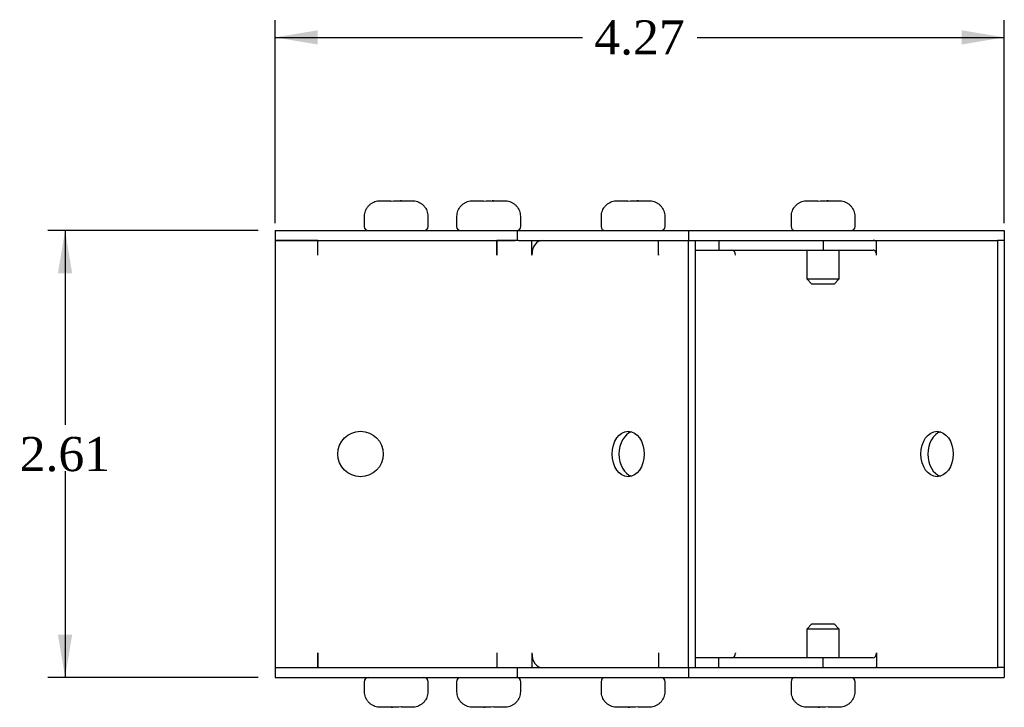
# Model space of a CAD drawing. Header units: inches. Extents: x 0.1 to 47.9, y -0.3 to 31.9.
# Tile 5 of 7: x 24.4 to 30.2, y 15.3 to 19.3. Entities that reach past the tile are written whole.
import ezdxf
from ezdxf.enums import TextEntityAlignment as Align

# ---------------------------------------------------------------- set-up
doc = ezdxf.new("R2010")
doc.units = ezdxf.units.IN
doc.header["$MEASUREMENT"] = 0
for name, color, linetype in [('COM55573-1', 7, 'Continuous'), ('COM55574-1', 7, 'Continuous'), ('COM55575-1', 7, 'Continuous'), ('Default', 7, 'Continuous'), ('SCS19491', 7, 'Continuous')]:
    doc.layers.add(name, color=color, linetype=linetype)
doc.styles.add('SEACAD_Times_New_Roman', font='times.ttf')
doc.dimstyles.new('HAMMOND_(STH_-_42x28)', dxfattribs={"dimtxt": 0.2, "dimasz": 0.25, "dimexe": 0.1, "dimexo": 0.1, "dimgap": 0.05, "dimtad": 0, "dimtih": 1, "dimtoh": 1, "dimzin": 0, "dimdsep": 46, "dimtxsty": 'SEACAD_Times_New_Roman', "dimblk1": '_SE_FILLED', "dimblk2": '_SE_FILLED', "dimsah": 1, "dimcen": 0.1, "dimadec": 0, "dimazin": 0, "dimtfac": 0.8, "dimtofl": 0, "dimtmove": 0, "dimatfit": 3, "dimfxl": 1, "dimtolj": 1, "dimtzin": 0, "dimarcsym": 0})

# ---------------------------------------------------------------- blocks, each defined once
blk = doc.blocks.new('SE4')
at = {"layer": 'COM55573-1', "color": 7, "linetype": 'Continuous'}
for p, q in [((25.8878, 18.0892), (27.3051, 18.0892)), ((25.8878, 18.0892), (25.8878, 18.0322)), ((27.3051, 18.0892), (28.3072, 18.0892)), ((27.3051, 18.0892), (27.3051, 18.0322)), ((28.3072, 18.0892), (30.1556, 18.0892)), ((28.3072, 18.0892), (28.3072, 18.0322)), ((30.1556, 18.0892), (30.1556, 18.0322)), ((25.8878, 18.0322), (27.2933, 18.0322)), ((27.3114, 18.0322), (28.3072, 18.0322)), ((28.3072, 18.0322), (28.3073, 18.0322)), ((28.3479, 18.0322), (30.1153, 18.0322)), ((25.8878, 15.5322), (27.2933, 15.5322)), ((25.8878, 15.5322), (25.8878, 15.4752)), ((27.3051, 15.5322), (27.3051, 15.4752)), ((27.3114, 15.5322), (28.3072, 15.5322)), ((28.3072, 15.5322), (28.3073, 15.5322)), ((28.3072, 15.5322), (28.3072, 15.4752)), ((28.3479, 15.5322), (30.1153, 15.5322)), ((30.1556, 15.5322), (30.1556, 15.4752)), ((25.8878, 15.4752), (27.3051, 15.4752)), ((27.3051, 15.4752), (28.3072, 15.4752)), ((28.3072, 15.4752), (30.1556, 15.4752))]:
    blk.add_line(p, q, dxfattribs=at)
at = {"layer": 'COM55574-1', "color": 7, "linetype": 'Continuous'}
for p, q in [((25.8878, 18.0322), (25.8878, 15.5322)), ((26.1377, 18.0322), (25.8878, 18.0322)), ((26.1377, 17.9462), (26.1377, 18.0322)), ((26.1378, 17.9462), (26.1378, 18.0322)), ((27.1853, 18.0322), (27.1853, 17.9462)), ((27.2933, 18.0322), (27.1854, 18.0322)), ((27.1854, 17.9462), (27.1854, 18.0322)), ((27.3114, 18.0322), (27.2933, 18.0322)), ((27.3901, 17.9462), (27.3901, 18.0322)), ((27.4304, 18.0272), (27.4304, 18.0322)), ((28.1309, 17.9462), (28.1309, 18.0322)), ((28.3076, 18.0322), (28.3073, 18.0322)), ((28.3076, 15.5322), (28.3076, 18.0322)), ((28.3076, 18.0322), (28.3479, 18.0322)), ((28.3479, 15.5322), (28.3479, 18.0322)), ((28.4844, 18.0322), (28.4844, 17.9752)), ((26.1377, 17.9462), (26.1378, 17.9462)), ((27.1853, 17.9462), (27.1854, 17.9462)), ((27.3901, 17.9462), (27.3902, 17.9462)), ((28.1308, 17.9462), (28.1309, 17.9462)), ((28.3479, 17.9752), (28.4844, 17.9752)), ((26.1377, 15.6182), (26.1377, 15.5322)), ((26.1378, 15.6182), (26.1377, 15.6182)), ((26.1378, 15.5322), (26.1378, 15.6182)), ((27.1854, 15.6182), (27.1853, 15.6182)), ((27.1853, 15.6182), (27.1853, 15.5322)), ((27.1854, 15.6182), (27.1854, 15.5322)), ((27.3901, 15.6182), (27.3901, 15.5322)), ((27.3902, 15.6182), (27.3901, 15.6182)), ((28.1309, 15.6182), (28.1308, 15.6182)), ((28.1309, 15.6182), (28.1309, 15.5322)), ((28.4844, 15.5892), (28.3479, 15.5892)), ((28.4844, 15.5322), (28.4844, 15.5892)), ((25.8878, 15.5322), (26.1377, 15.5322)), ((27.1854, 15.5322), (27.2933, 15.5322)), ((27.2933, 15.5322), (27.3114, 15.5322)), ((27.4304, 15.5373), (27.4304, 15.5322)), ((28.3073, 15.5322), (28.3076, 15.5322)), ((28.3076, 15.5322), (28.3479, 15.5322))]:
    blk.add_line(p, q, dxfattribs=at)
blk.add_circle((26.3878, 16.7822), 0.133, dxfattribs=at)
for centre, major_axis, start_param, end_param in [((27.451, 17.9462), (0, -0.086), 3.141593, 4.712389), ((28.1917, 17.9462), (0, 0.086), 1.528001, 1.570796), ((27.9944, 16.7822), (0, -0.133), 3.357553, 6.067225), ((27.451, 15.6182), (0, -0.086), 4.712389, 6.283185), ((28.1917, 15.6182), (0, 0.086), 1.570796, 1.613592)]:
    blk.add_ellipse(centre, major_axis=major_axis, ratio=0.707107, start_param=start_param, end_param=end_param, dxfattribs=at)
blk.add_ellipse((27.9541, 16.7822), major_axis=(0, -0.133), ratio=0.707107, dxfattribs=at)
at = {"layer": 'COM55575-1', "color": 7, "linetype": 'Continuous'}
for p, q in [((29.0951, 18.0322), (29.0951, 17.9752)), ((29.4084, 17.9462), (29.4084, 18.0322)), ((30.1153, 18.0322), (30.1155, 18.0322)), ((30.1155, 18.0322), (30.1155, 15.5322)), ((30.1558, 18.0322), (30.1155, 18.0322)), ((30.1558, 18.0322), (30.1558, 15.5322)), ((27.1853, 17.9752), (27.1854, 17.9752)), ((28.4844, 17.9752), (29.0951, 17.9752)), ((28.5817, 17.9462), (28.5817, 17.9484)), ((28.5818, 17.9462), (28.5817, 17.9462)), ((29.0951, 17.9752), (29.3878, 17.9752)), ((29.4084, 17.9462), (29.4083, 17.9462)), ((28.5817, 15.6182), (28.5818, 15.6182)), ((28.5817, 15.6182), (28.5817, 15.6161)), ((29.4083, 15.6182), (29.4084, 15.6182)), ((29.4084, 15.6182), (29.4084, 15.5322)), ((27.1854, 15.5892), (27.1853, 15.5892)), ((29.0951, 15.5892), (28.4844, 15.5892)), ((29.0951, 15.5322), (29.0951, 15.5892)), ((29.3878, 15.5892), (29.0951, 15.5892)), ((30.1155, 15.5322), (30.1153, 15.5322)), ((30.1558, 15.5322), (30.1155, 15.5322))]:
    blk.add_line(p, q, dxfattribs=at)
for centre, major_axis, start_param, end_param in [((29.3878, 17.9462), (0, -0.086), 2.796669, 3.141593), ((28.5612, 17.9462), (0, 0.029), 4.712389, 6.283185), ((29.3878, 17.9462), (0, -0.029), 1.570796, 3.141593), ((29.8022, 16.7822), (0, -0.133), 3.357553, 6.067225), ((28.5612, 15.6182), (0, 0.029), 3.141593, 4.712389), ((29.3878, 15.6182), (0, -0.029), 0, 1.570796), ((29.3878, 15.6182), (0, -0.086), 0, 0.344924)]:
    blk.add_ellipse(centre, major_axis=major_axis, ratio=0.707107, start_param=start_param, end_param=end_param, dxfattribs=at)
blk.add_ellipse((29.7619, 16.7822), major_axis=(0, -0.133), ratio=0.707107, dxfattribs=at)
at = {"layer": 'SCS19491', "color": 7, "linetype": 'Continuous'}
for p, q in [((26.5037, 18.2642), (26.5653, 18.2642)), ((26.6205, 18.2642), (26.6179, 18.2642)), ((26.6229, 18.2642), (26.6205, 18.2642)), ((26.6205, 18.2642), (26.6205, 18.2607)), ((26.6254, 18.2642), (26.6229, 18.2642)), ((26.6229, 18.2606), (26.6229, 18.2642)), ((26.6254, 18.2642), (26.6892, 18.2642)), ((26.6264, 18.2605), (26.6254, 18.2642)), ((27.045, 18.2642), (27.1067, 18.2642)), ((27.1619, 18.2642), (27.1593, 18.2642)), ((27.1643, 18.2642), (27.1619, 18.2642)), ((27.1619, 18.2642), (27.1619, 18.2607)), ((27.1668, 18.2642), (27.1643, 18.2642)), ((27.1643, 18.2606), (27.1643, 18.2642)), ((27.1668, 18.2642), (27.2306, 18.2642)), ((27.1678, 18.2605), (27.1668, 18.2642)), ((27.8901, 18.2642), (27.9518, 18.2642)), ((28.007, 18.2642), (28.0044, 18.2642)), ((28.0094, 18.2642), (28.007, 18.2642)), ((28.007, 18.2642), (28.007, 18.2607)), ((28.0119, 18.2642), (28.0094, 18.2642)), ((28.0094, 18.2606), (28.0094, 18.2642)), ((28.0119, 18.2642), (28.0757, 18.2642)), ((28.0129, 18.2605), (28.0119, 18.2642)), ((29.0022, 18.2642), (29.0638, 18.2642)), ((29.119, 18.2642), (29.1164, 18.2642)), ((29.1214, 18.2642), (29.119, 18.2642)), ((29.119, 18.2642), (29.119, 18.2607)), ((29.1239, 18.2642), (29.1214, 18.2642)), ((29.1214, 18.2606), (29.1214, 18.2642)), ((29.1239, 18.2642), (29.1877, 18.2642)), ((29.1249, 18.2605), (29.1239, 18.2642)), ((26.4089, 18.1742), (26.4089, 18.1142)), ((26.4126, 18.1892), (26.4102, 18.1892)), ((26.7827, 18.1892), (26.7802, 18.1892)), ((26.7839, 18.1142), (26.7839, 18.1742)), ((26.9503, 18.1742), (26.9503, 18.1142)), ((26.954, 18.1892), (26.9516, 18.1892)), ((27.3216, 18.1892), (27.3241, 18.1892)), ((27.3253, 18.1142), (27.3253, 18.1742)), ((27.7954, 18.1742), (27.7954, 18.1142)), ((27.7991, 18.1892), (27.7967, 18.1892)), ((28.1667, 18.1892), (28.1692, 18.1892)), ((28.1704, 18.1142), (28.1704, 18.1742)), ((28.9074, 18.1742), (28.9074, 18.1142)), ((28.9111, 18.1892), (28.9087, 18.1892)), ((29.2787, 18.1892), (29.2812, 18.1892)), ((29.2824, 18.1142), (29.2824, 18.1742)), ((28.9999, 17.9752), (28.9999, 17.8067)), ((29.1899, 17.8067), (29.1899, 17.9752)), ((28.9999, 17.8067), (29.1899, 17.8067)), ((28.9999, 17.8067), (29.0299, 17.7767)), ((29.1599, 17.7767), (29.0299, 17.7767)), ((29.1599, 17.7767), (29.1899, 17.8067)), ((29.0299, 15.7877), (28.9999, 15.7577)), ((29.1899, 15.7577), (28.9999, 15.7577)), ((28.9999, 15.7577), (28.9999, 15.5892)), ((29.0299, 15.7877), (29.1599, 15.7877)), ((29.1899, 15.7577), (29.1599, 15.7877)), ((29.1899, 15.5892), (29.1899, 15.7577)), ((26.4089, 15.4502), (26.4089, 15.3902)), ((26.7839, 15.3902), (26.7839, 15.4502)), ((26.9503, 15.4502), (26.9503, 15.3902)), ((27.3253, 15.3902), (27.3253, 15.4502)), ((27.7954, 15.4502), (27.7954, 15.3902)), ((28.1704, 15.3902), (28.1704, 15.4502)), ((28.9074, 15.4502), (28.9074, 15.3902)), ((29.2824, 15.3902), (29.2824, 15.4502)), ((26.4102, 15.3752), (26.4126, 15.3752)), ((26.7802, 15.3752), (26.7827, 15.3752)), ((26.9516, 15.3752), (26.954, 15.3752)), ((27.3216, 15.3752), (27.3241, 15.3752)), ((27.7991, 15.3752), (27.7967, 15.3752)), ((28.1667, 15.3752), (28.1692, 15.3752)), ((28.9111, 15.3752), (28.9087, 15.3752)), ((29.2787, 15.3752), (29.2812, 15.3752)), ((26.5675, 15.3002), (26.5037, 15.3002)), ((26.5665, 15.3039), (26.5675, 15.3002)), ((26.5675, 15.3002), (26.57, 15.3002)), ((26.57, 15.3039), (26.57, 15.3002)), ((26.57, 15.3002), (26.5724, 15.3002)), ((26.5724, 15.3002), (26.5724, 15.3038)), ((26.5724, 15.3002), (26.5749, 15.3002)), ((26.6892, 15.3002), (26.6276, 15.3002)), ((27.1089, 15.3002), (27.045, 15.3002)), ((27.1078, 15.3039), (27.1089, 15.3002)), ((27.1089, 15.3002), (27.1114, 15.3002)), ((27.1114, 15.3039), (27.1114, 15.3002)), ((27.1114, 15.3002), (27.1137, 15.3002)), ((27.1137, 15.3002), (27.1137, 15.3038)), ((27.1137, 15.3002), (27.1163, 15.3002)), ((27.2306, 15.3002), (27.169, 15.3002)), ((27.954, 15.3002), (27.8901, 15.3002)), ((27.9529, 15.3039), (27.954, 15.3002)), ((27.954, 15.3002), (27.9565, 15.3002)), ((27.9565, 15.3039), (27.9565, 15.3002)), ((27.9565, 15.3002), (27.9588, 15.3002)), ((27.9588, 15.3002), (27.9588, 15.3038)), ((27.9588, 15.3002), (27.9614, 15.3002)), ((28.0757, 15.3002), (28.014, 15.3002)), ((29.066, 15.3002), (29.0022, 15.3002)), ((29.0649, 15.3039), (29.066, 15.3002)), ((29.066, 15.3002), (29.0685, 15.3002)), ((29.0685, 15.3039), (29.0685, 15.3002)), ((29.0685, 15.3002), (29.0708, 15.3002)), ((29.0708, 15.3002), (29.0708, 15.3038)), ((29.0708, 15.3002), (29.0734, 15.3002)), ((29.1877, 15.3002), (29.1261, 15.3002))]:
    blk.add_line(p, q, dxfattribs=at)
for centre, radius, start, end in [((26.6015, 17.8387), 0.4226, 86.61428, 94.75071), ((27.1428, 17.8387), 0.4226, 86.61428, 94.75071), ((27.9879, 17.8387), 0.4226, 86.61428, 94.75071), ((29.0999, 17.8387), 0.4226, 86.61428, 94.75071), ((26.4989, 18.1742), 0.09, 170.40593, 180), ((26.6939, 18.1742), 0.09, 0, 9.59407), ((27.0403, 18.1742), 0.09, 170.40593, 180), ((27.2353, 18.1742), 0.09, 0, 9.59407), ((27.8854, 18.1742), 0.09, 170.40593, 180), ((28.0804, 18.1742), 0.09, 0, 9.59407), ((28.9974, 18.1742), 0.09, 170.40593, 180), ((29.1924, 18.1742), 0.09, 0, 9.59407), ((26.4339, 18.1142), 0.025, 180, 270), ((26.7589, 18.1142), 0.025, 270, 0), ((26.9753, 18.1142), 0.025, 180, 270), ((27.3003, 18.1142), 0.025, 270, 0), ((27.8204, 18.1142), 0.025, 180, 270), ((28.1454, 18.1142), 0.025, 270, 0), ((28.9324, 18.1142), 0.025, 180, 270), ((29.2574, 18.1142), 0.025, 270, 0), ((26.4339, 15.4502), 0.025, 90, 180), ((26.7589, 15.4502), 0.025, 0, 90), ((26.9753, 15.4502), 0.025, 90, 180), ((27.3003, 15.4502), 0.025, 0, 90), ((27.8204, 15.4502), 0.025, 90, 180), ((28.1454, 15.4502), 0.025, 0, 90), ((28.9324, 15.4502), 0.025, 90, 180), ((29.2574, 15.4502), 0.025, 0, 90), ((26.4989, 15.3902), 0.09, 180, 189.59407), ((26.6939, 15.3902), 0.09, 350.40593, 0), ((27.0403, 15.3902), 0.09, 180, 189.59407), ((27.2353, 15.3902), 0.09, 350.40593, 0), ((27.8854, 15.3902), 0.09, 180, 189.59407), ((28.0804, 15.3902), 0.09, 350.40593, 0), ((28.9974, 15.3902), 0.09, 180, 189.59407), ((29.1924, 15.3902), 0.09, 350.40593, 0), ((26.5914, 15.7258), 0.4226, 266.61428, 274.75071), ((27.1328, 15.7258), 0.4226, 266.61428, 274.75071), ((27.9779, 15.7258), 0.4226, 266.61428, 274.75071), ((29.0899, 15.7258), 0.4226, 266.61428, 274.75071)]:
    blk.add_arc(centre, radius, start, end, dxfattribs=at)
for points in [[(26.4126, 18.1892), (26.4135, 18.1945), (26.4149, 18.1997), (26.4186, 18.2098), (26.4209, 18.2146), (26.4263, 18.2238), (26.4294, 18.2282), (26.4364, 18.2363), (26.4402, 18.24), (26.4485, 18.2468), (26.4529, 18.2498), (26.4623, 18.255), (26.4671, 18.2572), (26.4772, 18.2607), (26.4825, 18.2621), (26.493, 18.2638), (26.4983, 18.2642), (26.5037, 18.2642)], [(26.6892, 18.2642), (26.6945, 18.2642), (26.6999, 18.2638), (26.7105, 18.262), (26.7157, 18.2607), (26.7257, 18.2572), (26.7306, 18.255), (26.74, 18.2498), (26.7444, 18.2468), (26.7527, 18.2401), (26.7565, 18.2363), (26.7635, 18.2282), (26.7666, 18.2238), (26.772, 18.2146), (26.7743, 18.2097), (26.778, 18.1996), (26.7793, 18.1945), (26.7802, 18.1892)], [(26.954, 18.1892), (26.9549, 18.1945), (26.9563, 18.1997), (26.96, 18.2098), (26.9622, 18.2146), (26.9676, 18.2238), (26.9708, 18.2282), (26.9777, 18.2363), (26.9815, 18.24), (26.9898, 18.2468), (26.9943, 18.2498), (27.0036, 18.255), (27.0085, 18.2572), (27.0186, 18.2607), (27.0239, 18.2621), (27.0344, 18.2638), (27.0397, 18.2642), (27.045, 18.2642)], [(27.2306, 18.2642), (27.2359, 18.2642), (27.2413, 18.2638), (27.2519, 18.262), (27.257, 18.2607), (27.2671, 18.2572), (27.272, 18.255), (27.2814, 18.2498), (27.2858, 18.2468), (27.294, 18.2401), (27.2979, 18.2363), (27.3049, 18.2282), (27.308, 18.2238), (27.3134, 18.2146), (27.3157, 18.2097), (27.3194, 18.1996), (27.3207, 18.1945), (27.3216, 18.1892)], [(27.7991, 18.1892), (27.8, 18.1945), (27.8014, 18.1997), (27.8051, 18.2098), (27.8073, 18.2146), (27.8127, 18.2238), (27.8159, 18.2282), (27.8228, 18.2363), (27.8266, 18.24), (27.8349, 18.2468), (27.8394, 18.2498), (27.8487, 18.255), (27.8536, 18.2572), (27.8637, 18.2607), (27.869, 18.2621), (27.8795, 18.2638), (27.8848, 18.2642), (27.8901, 18.2642)], [(28.0757, 18.2642), (28.081, 18.2642), (28.0864, 18.2638), (28.097, 18.262), (28.1021, 18.2607), (28.1122, 18.2572), (28.1171, 18.255), (28.1265, 18.2498), (28.1309, 18.2468), (28.1391, 18.2401), (28.143, 18.2363), (28.15, 18.2282), (28.1531, 18.2238), (28.1585, 18.2146), (28.1608, 18.2097), (28.1645, 18.1996), (28.1658, 18.1945), (28.1667, 18.1892)], [(28.9111, 18.1892), (28.912, 18.1945), (28.9134, 18.1997), (28.9171, 18.2098), (28.9193, 18.2146), (28.9247, 18.2238), (28.9279, 18.2282), (28.9348, 18.2363), (28.9387, 18.24), (28.9469, 18.2468), (28.9514, 18.2498), (28.9607, 18.255), (28.9656, 18.2572), (28.9757, 18.2607), (28.981, 18.2621), (28.9915, 18.2638), (28.9968, 18.2642), (29.0022, 18.2642)], [(29.1877, 18.2642), (29.193, 18.2642), (29.1984, 18.2638), (29.209, 18.262), (29.2141, 18.2607), (29.2242, 18.2572), (29.2291, 18.255), (29.2385, 18.2498), (29.2429, 18.2468), (29.2512, 18.2401), (29.255, 18.2363), (29.262, 18.2282), (29.2651, 18.2238), (29.2705, 18.2146), (29.2728, 18.2097), (29.2765, 18.1996), (29.2778, 18.1945), (29.2787, 18.1892)], [(26.5037, 15.3002), (26.4983, 15.3002), (26.4929, 15.3007), (26.4824, 15.3024), (26.4772, 15.3037), (26.4672, 15.3072), (26.4622, 15.3094), (26.4529, 15.3147), (26.4485, 15.3177), (26.4402, 15.3244), (26.4363, 15.3282), (26.4294, 15.3363), (26.4263, 15.3407), (26.4209, 15.3499), (26.4186, 15.3548), (26.4149, 15.3648), (26.4135, 15.37), (26.4126, 15.3752)], [(26.7802, 15.3752), (26.7793, 15.37), (26.778, 15.3647), (26.7743, 15.3547), (26.772, 15.3499), (26.7666, 15.3407), (26.7635, 15.3362), (26.7565, 15.3281), (26.7527, 15.3244), (26.7444, 15.3177), (26.7399, 15.3146), (26.7306, 15.3094), (26.7258, 15.3073), (26.7156, 15.3037), (26.7104, 15.3024), (26.6999, 15.3007), (26.6946, 15.3002), (26.6892, 15.3002)], [(27.045, 15.3002), (27.0397, 15.3002), (27.0343, 15.3007), (27.0238, 15.3024), (27.0186, 15.3037), (27.0086, 15.3072), (27.0036, 15.3094), (26.9942, 15.3147), (26.9898, 15.3177), (26.9816, 15.3244), (26.9777, 15.3282), (26.9707, 15.3363), (26.9676, 15.3407), (26.9623, 15.3499), (26.9599, 15.3548), (26.9563, 15.3648), (26.9549, 15.37), (26.954, 15.3752)], [(27.3216, 15.3752), (27.3207, 15.37), (27.3193, 15.3647), (27.3157, 15.3547), (27.3134, 15.3499), (27.308, 15.3407), (27.3048, 15.3362), (27.2979, 15.3281), (27.2941, 15.3244), (27.2858, 15.3177), (27.2813, 15.3146), (27.272, 15.3094), (27.2671, 15.3073), (27.257, 15.3037), (27.2518, 15.3024), (27.2413, 15.3007), (27.236, 15.3002), (27.2306, 15.3002)], [(27.8901, 15.3002), (27.8848, 15.3002), (27.8794, 15.3007), (27.8688, 15.3024), (27.8637, 15.3037), (27.8536, 15.3072), (27.8487, 15.3094), (27.8393, 15.3147), (27.8349, 15.3177), (27.8267, 15.3244), (27.8228, 15.3282), (27.8158, 15.3363), (27.8127, 15.3407), (27.8073, 15.3499), (27.805, 15.3548), (27.8014, 15.3648), (27.8, 15.37), (27.7991, 15.3752)], [(28.1667, 15.3752), (28.1658, 15.37), (28.1644, 15.3647), (28.1608, 15.3547), (28.1585, 15.3499), (28.1531, 15.3407), (28.1499, 15.3362), (28.143, 15.3281), (28.1392, 15.3244), (28.1309, 15.3177), (28.1264, 15.3146), (28.1171, 15.3094), (28.1122, 15.3073), (28.1021, 15.3037), (28.0969, 15.3024), (28.0864, 15.3007), (28.081, 15.3002), (28.0757, 15.3002)], [(29.0022, 15.3002), (28.9968, 15.3002), (28.9914, 15.3007), (28.9809, 15.3024), (28.9757, 15.3037), (28.9657, 15.3072), (28.9607, 15.3094), (28.9513, 15.3147), (28.9469, 15.3177), (28.9387, 15.3244), (28.9348, 15.3282), (28.9278, 15.3363), (28.9247, 15.3407), (28.9194, 15.3499), (28.917, 15.3548), (28.9134, 15.3648), (28.912, 15.37), (28.9111, 15.3752)], [(29.2787, 15.3752), (29.2778, 15.37), (29.2764, 15.3647), (29.2728, 15.3547), (29.2705, 15.3499), (29.2651, 15.3407), (29.262, 15.3362), (29.255, 15.3281), (29.2512, 15.3244), (29.2429, 15.3177), (29.2384, 15.3146), (29.2291, 15.3094), (29.2242, 15.3073), (29.2141, 15.3037), (29.2089, 15.3024), (29.1984, 15.3007), (29.1931, 15.3002), (29.1877, 15.3002)]]:
    blk.add_open_spline(points, degree=3, knots=[0, 0, 0, 0, 0.125, 0.125, 0.25, 0.25, 0.375, 0.375, 0.5, 0.5, 0.625, 0.625, 0.75, 0.75, 0.875, 0.875, 1, 1, 1, 1], dxfattribs=at)
for points in [[(26.5653, 18.2642), (26.5657, 18.2642), (26.5661, 18.2628), (26.5665, 18.2598)], [(26.6179, 18.2642), (26.6176, 18.2642), (26.6172, 18.2627), (26.6168, 18.2597)], [(27.1067, 18.2642), (27.1071, 18.2642), (27.1075, 18.2628), (27.1078, 18.2598)], [(27.1593, 18.2642), (27.1589, 18.2642), (27.1586, 18.2627), (27.1582, 18.2597)], [(27.9518, 18.2642), (27.9522, 18.2642), (27.9526, 18.2628), (27.9529, 18.2598)], [(28.0044, 18.2642), (28.004, 18.2642), (28.0036, 18.2627), (28.0033, 18.2597)], [(29.0638, 18.2642), (29.0642, 18.2642), (29.0646, 18.2628), (29.0649, 18.2598)], [(29.1164, 18.2642), (29.116, 18.2642), (29.1157, 18.2627), (29.1153, 18.2597)], [(26.5749, 15.3002), (26.5753, 15.3002), (26.5757, 15.3017), (26.5761, 15.3048)], [(26.6276, 15.3002), (26.6272, 15.3002), (26.6268, 15.3017), (26.6264, 15.3047)], [(27.1163, 15.3002), (27.1167, 15.3002), (27.1171, 15.3017), (27.1175, 15.3048)], [(27.169, 15.3002), (27.1686, 15.3002), (27.1682, 15.3017), (27.1678, 15.3047)], [(27.9614, 15.3002), (27.9618, 15.3002), (27.9622, 15.3017), (27.9625, 15.3048)], [(28.014, 15.3002), (28.0137, 15.3002), (28.0133, 15.3017), (28.0129, 15.3047)], [(29.0734, 15.3002), (29.0738, 15.3002), (29.0742, 15.3017), (29.0746, 15.3048)], [(29.1261, 15.3002), (29.1257, 15.3002), (29.1253, 15.3017), (29.1249, 15.3047)]]:
    blk.add_open_spline(points, degree=3, dxfattribs=at)
blk = doc.blocks.new('DMBLK8062')
at = {"layer": 'Default', "linetype": 'Continuous', "transparency": 16777216}
for points in [[(26.1378, 19.2616), (25.8878, 19.22), (26.1378, 19.1783)], [(29.9058, 19.2616), (29.9058, 19.1783), (30.1558, 19.22)]]:
    blk.add_hatch(color=7, dxfattribs=at).paths.add_polyline_path(points)
at = {"layer": 'Default', "color": 7, "linetype": 'Continuous', "transparency": 16777216}
for p, q in [((25.8878, 18.1322), (25.8878, 19.32)), ((30.1558, 18.1322), (30.1558, 19.32)), ((25.8878, 19.22), (27.6864, 19.22)), ((28.3572, 19.22), (30.1558, 19.22))]:
    blk.add_line(p, q, dxfattribs=at)
at = {"layer": 'Default', "color": 7, "linetype": 'Continuous', "transparency": 16777216, "style": 'SEACAD_Times_New_Roman'}
blk.add_text('4.27', height=0.2, dxfattribs=at).set_placement((27.7564, 19.32), align=Align.TOP_LEFT)
blk = doc.blocks.new('_SE_FILLED')
at = {"color": 0}
blk.add_line((0, 0), (-1, 0), dxfattribs=at)
blk.add_solid([(0, 0), (-1, -0.1665), (-1, 0.1665), (0, 0)], dxfattribs=at)
blk = doc.blocks.new('DMBLK8063')
at = {"layer": 'Default', "linetype": 'Continuous', "transparency": 16777216}
for points in [[(24.6166, 17.8392), (24.6999, 17.8392), (24.6583, 18.0892)], [(24.6166, 15.7252), (24.6583, 15.4752), (24.6999, 15.7252)]]:
    blk.add_hatch(color=7, dxfattribs=at).paths.add_polyline_path(points)
at = {"layer": 'Default', "color": 7, "linetype": 'Continuous', "transparency": 16777216}
for p, q in [((25.7878, 18.0892), (24.5583, 18.0892)), ((24.6583, 18.0892), (24.6583, 16.9522)), ((24.6583, 16.6822), (24.6583, 15.4752)), ((25.7878, 15.4752), (24.5583, 15.4752))]:
    blk.add_line(p, q, dxfattribs=at)
at = {"layer": 'Default', "color": 7, "linetype": 'Continuous', "transparency": 16777216, "style": 'SEACAD_Times_New_Roman'}
blk.add_text('2.61', height=0.2, dxfattribs=at).set_placement((24.3929, 16.8822), align=Align.TOP_LEFT)

msp = doc.modelspace()

# ---------------------------------------------------------------- block references
at = {"layer": 'Default'}
msp.add_blockref('SE4', (0, 0), dxfattribs=at)

# ---------------------------------------------------------------- dimensions: what is measured, and where the dimension line sits
at = {"layer": 'Default', "color": 7, "linetype": 'Continuous'}
for base, p1, p2, angle, picture, middle in [((25.8878, 19.22), (25.8878, 18.0322), (30.1558, 18.0322), 0, 'DMBLK8062', (28.0218, 19.22)), ((24.6583, 18.0892), (25.8878, 18.0892), (25.8878, 15.4752), 270, 'DMBLK8063', (24.6583, 16.7822))]:
    dim = msp.add_linear_dim(base=base, p1=p1, p2=p2, angle=angle, text='\\A1;<>', dimstyle='HAMMOND_(STH_-_42x28)', dxfattribs=at)
    dim.commit()
    dim.dimension.update_dxf_attribs({"geometry": picture, "text_midpoint": middle, "dimtype": 161})

doc.saveas('drawing.dxf')
